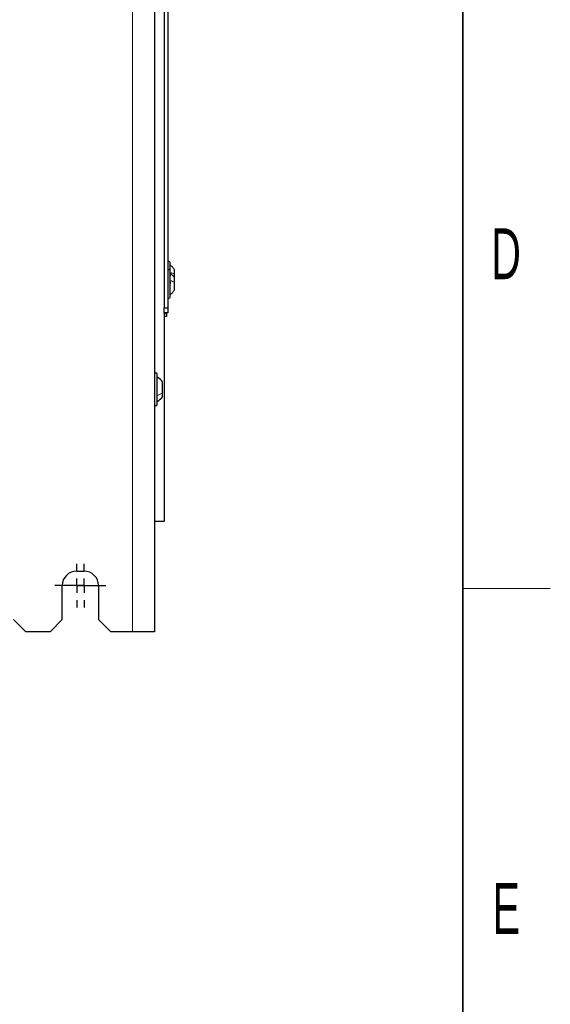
# Paper-space layout 'Blatt3' of a CAD drawing. Header units: millimetres. Extents: x 5 to 418, y 2 to 292.
# Tile 82 of 93: x 378 to 414, y 74 to 141. Entities that reach past the tile are written whole.
import ezdxf

# ---------------------------------------------------------------- set-up
doc = ezdxf.new("R2010")
doc.units = ezdxf.units.MM
doc.layers.add('SLD-0', color=7, linetype='Continuous')
doc.styles.add('SLDTEXTSTYLE0', font='TXT', dxfattribs={"width": 0.605})

# ---------------------------------------------------------------- blocks, each defined once
blk = doc.blocks.new('SW_CENTERMARKSYMBOL_19')
at = {"layer": 'SLD-0', "color": 0}
for p, q in [((0, 1), (0, 1.5)), ((-1, 0), (-1.5, 0)), ((0, 0), (-0.5, 0)), ((0, 0), (0, 0.5)), ((0, 0), (0, -0.5)), ((0, 0), (0.5, 0)), ((1, 0), (1.5, 0)), ((0, -1), (0, -1.5))]:
    blk.add_line(p, q, dxfattribs=at)
blk = doc.blocks.new('SW_CENTERMARKSYMBOL_20')
at = {"layer": 'SLD-0', "color": 0}
for p, q in [((0, 1), (0, 1.5)), ((-1, 0), (-1.5, 0)), ((0, 0), (-0.5, 0)), ((0, 0), (0, 0.5)), ((0, 0), (0, -0.5)), ((0, 0), (0.5, 0)), ((1, 0), (1.5, 0)), ((0, -1), (0, -1.5))]:
    blk.add_line(p, q, dxfattribs=at)

psp = doc.layouts.new('Blatt3')

# ---------------------------------------------------------------- linework, layer by layer
at = {"color": 7, "linetype": 'Continuous', "lineweight": 18}
psp.add_line((385.3156, 99.273), (385.3156, 260.9397), dxfattribs=at)
at = {"color": 7, "linetype": 'Continuous', "lineweight": 25}
for p, q in [((386.8156, 260.9397), (386.8156, 99.273)), ((387.4822, 158.4397), (387.4822, 121.523)), ((387.7322, 158.4397), (387.7322, 121.523)), ((387.8989, 124.073), (387.8989, 124.6397)), ((387.8989, 122.273), (387.8989, 124.073)), ((388.1906, 123.8665), (388.1906, 124.1522)), ((388.1906, 123.5847), (388.1906, 123.8665)), ((388.1906, 123.2998), (388.1906, 123.5855)), ((388.1906, 122.7605), (388.1906, 123.2998)), ((387.4822, 121.523), (387.7322, 121.523)), ((387.4822, 121.1897), (387.4822, 121.523)), ((387.7322, 121.1897), (387.4822, 121.1897)), ((387.4822, 121.1897), (387.4822, 106.8563)), ((387.4822, 121.1397), (387.6489, 121.1397)), ((387.6489, 121.1397), (387.6489, 120.9397)), ((387.7322, 121.523), (387.7322, 121.1897)), ((387.6489, 120.9397), (387.4822, 120.9397)), ((387.0156, 115.423), (387.0156, 116.973)), ((387.3656, 115.683), (387.3656, 116.453)), ((387.0156, 114.9063), (387.0156, 115.423)), ((387.3656, 115.4263), (387.3656, 115.683)), ((387.4822, 106.8563), (386.8156, 106.8563)), ((381.4822, 103.4397), (381.9822, 103.4397)), ((380.4822, 100.1063), (380.4822, 102.4397)), ((382.9822, 102.4397), (382.9822, 100.1063)), ((377.1489, 100.1063), (377.9822, 99.273)), ((379.6489, 99.273), (380.4822, 100.1063)), ((382.9822, 100.1063), (383.8156, 99.273)), ((379.6489, 99.273), (377.9822, 99.273)), ((385.3156, 99.273), (383.8156, 99.273)), ((386.8156, 99.273), (385.3156, 99.273))]:
    psp.add_line(p, q, dxfattribs=at)
for centre, radius, start, end in [((387.8156, 124.6397), 0.0833, 0, 180), ((387.8156, 124.073), 0.0833, 0, 180), ((387.8156, 122.273), 0.0833, 180, 360), ((386.9156, 116.973), 0.1, 0, 180), ((386.5177, 115.877), 1.025, 34.188104, 60.939437), ((386.5177, 116.0023), 1.025, 299.060563, 325.811896), ((386.9156, 114.9063), 0.1, 180, 360), ((381.4822, 102.4397), 1, 90, 180), ((381.9822, 102.4397), 1, 0, 90)]:
    psp.add_arc(centre, radius, start, end, dxfattribs=at)
for points, knots in [([(387.8704, 123.8775), (387.8743, 123.8767), (387.8821, 123.8749), (387.8913, 123.8626), (387.8974, 123.8435), (387.8996, 123.8188), (387.8975, 123.792), (387.8914, 123.7672), (387.8821, 123.7469), (387.8743, 123.7388), (387.8704, 123.7348)], [0, 0, 0, 0, 0.1252207, 0.2494814, 0.3743239, 0.4990613, 0.6238954, 0.7493873, 0.8744403, 1, 1, 1, 1]), ([(388.1906, 124.1522), (388.1512, 124.214), (388.0723, 124.3377), (387.9567, 124.4279), (387.8989, 124.473)], [0, 0, 0, 0, 0.4999999, 1, 1, 1, 1]), ([(388.1906, 123.5855), (388.1512, 123.6473), (388.0723, 123.771), (387.9567, 123.8612), (387.8989, 123.9063)], [0, 0, 0, 0, 0.4999999, 1, 1, 1, 1]), ([(387.8704, 123.3109), (387.8743, 123.31), (387.8821, 123.3082), (387.8913, 123.296), (387.8974, 123.2769), (387.8996, 123.2521), (387.8975, 123.2253), (387.8914, 123.2006), (387.8821, 123.1802), (387.8743, 123.1722), (387.8704, 123.1681)], [0, 0, 0, 0, 0.1252207, 0.2494814, 0.3743239, 0.4990613, 0.6238954, 0.7493873, 0.8744403, 1, 1, 1, 1]), ([(387.8989, 122.4397), (387.9567, 122.4848), (388.0723, 122.575), (388.1512, 122.6987), (388.1906, 122.7605)], [0, 0, 0, 0, 0.5000001, 1, 1, 1, 1])]:
    psp.add_open_spline(points, degree=3, knots=knots, dxfattribs=at)
at = {"color": 7, "linetype": 'Continuous', "lineweight": 18}
for points in [[(387.8989, 123.9651), (387.9567, 123.9512), (388.0723, 123.9235), (388.1512, 123.8855), (388.1906, 123.8665)], [(387.8989, 123.3984), (387.9567, 123.3845), (388.0723, 123.3568), (388.1512, 123.3188), (388.1906, 123.2998)], [(387.0156, 115.523), (387.0833, 115.5445), (387.2187, 115.5876), (387.3166, 115.6512), (387.3656, 115.683)]]:
    psp.add_open_spline(points, degree=3, dxfattribs=at)
at = {"layer": 'SLD-0', "lineweight": 35}
psp.add_line((408, 12), (408, 282.5), dxfattribs=at)
at = {"layer": 'SLD-0', "lineweight": 18}
psp.add_line((408, 102.25), (414, 102.25), dxfattribs=at)

# ---------------------------------------------------------------- block references
at = {"layer": 'SLD-0', "color": 7}
for name, p in [('SW_CENTERMARKSYMBOL_20', (381.4822, 102.4397)), ('SW_CENTERMARKSYMBOL_19', (381.9822, 102.4397))]:
    psp.add_blockref(name, p, dxfattribs=at)

# ---------------------------------------------------------------- texts
at = {"layer": 'SLD-0', "char_height": 3.5, "attachment_point": 2, "style": 'SLDTEXTSTYLE0'}
for s, insert in [('D', (410.9597, 127.0011)), ('E', (410.9816, 82.0011))]:
    psp.add_mtext(s, dxfattribs=dict(at, insert=insert))

doc.saveas('drawing.dxf')
